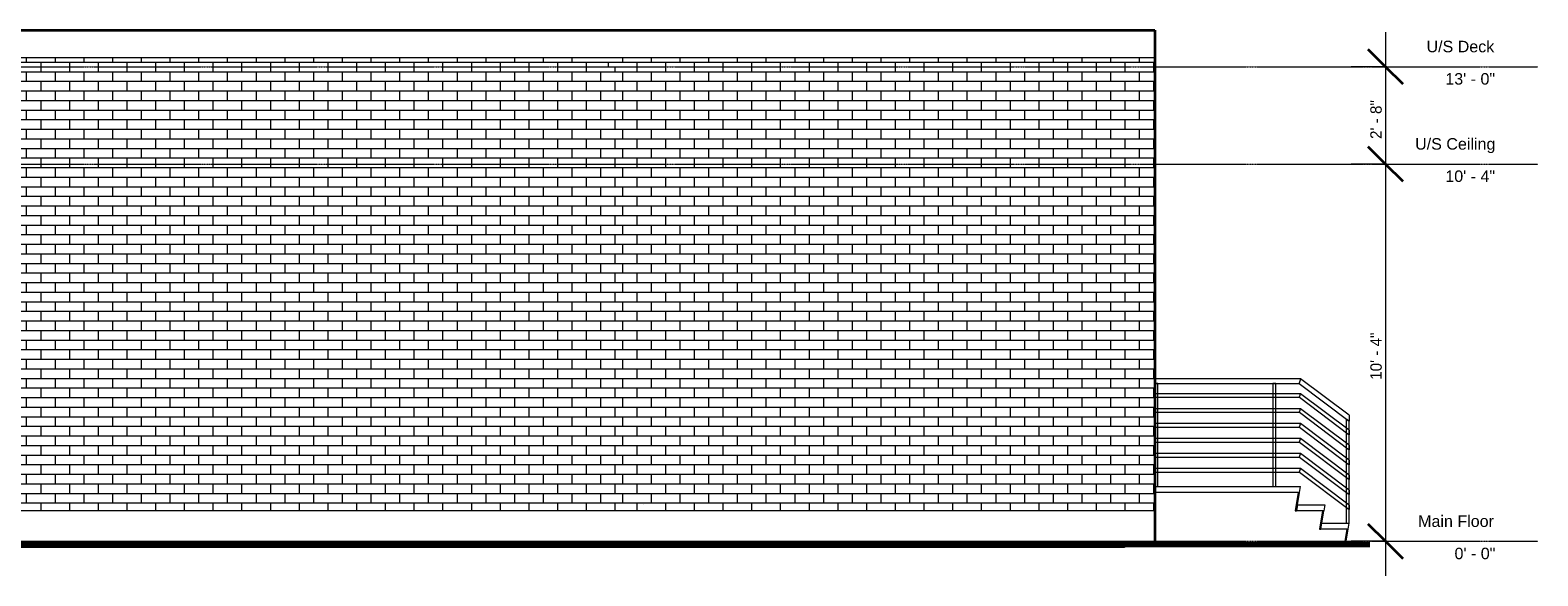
# Model space of a CAD drawing. Header units: inches. Extents: x -464 to 528, y -11 to 174.
# Tile 2 of 2: x 32 to 528, y -11 to 168. Entities that reach past the tile are written whole.
import ezdxf

# ---------------------------------------------------------------- set-up
doc = ezdxf.new("R2010")
doc.units = ezdxf.units.IN
doc.header["$MEASUREMENT"] = 0
doc.linetypes.add('Center 1_4_', pattern=[0.53125, 0.25, -0.09375, 0.09375, -0.09375])
for name, color, linetype, lineweight in [('A-ANNO-DIMS', 211, 'Continuous', 9), ('A-ANNO-DIMS-96', 211, 'Continuous', 9), ('A-DETL', 90, 'Continuous', 9), ('A-FLOR', 192, 'Continuous', 9), ('A-FLOR-HRAL', 11, 'Continuous', 9), ('A-FLOR-LEVL', 51, 'Continuous', 9), ('A-WALL', 90, 'Continuous', 9), ('A-WALL-PATT', 111, 'Continuous', 9), ('M-EQPM', 50, 'Continuous', 9), ('S-STRS', 90, 'Continuous', 9)]:
    doc.layers.add(name, color=color, linetype=linetype, lineweight=lineweight)
doc.styles.add('Arial', font='arial.ttf', dxfattribs={"height": 3.779528})
doc.styles.add('Inter', font='txt', dxfattribs={"height": 3.75})
doc.dimstyles.new('Linear_-_5_128_inter', dxfattribs={"dimscale": 12, "dimtxt": 4.967999, "dimasz": 0.944882, "dimexe": 0.944882, "dimexo": 0.629921, "dimgap": 0, "dimtad": 1, "dimrnd": 0.25, "dimzin": 1, "dimdsep": 46, "dimlunit": 4, "dimtxsty": 'Inter', "dimblk1": 'OBLIQUE', "dimblk2": 'OBLIQUE', "dimsah": 1, "dimcen": 0.09, "dimdle": 0.944882, "dimazin": 0, "dimtfac": 1, "dimtdec": 4, "dimtix": 1, "dimtmove": 0, "dimatfit": 3, "dimfxl": 1, "dimtvp": 1, "dimtfill": 1, "dimfrac": 2, "dimtolj": 1, "dimtzin": 0, "dimarcsym": 2})
pattern_1 = [(0, (396.798, 0), (0, 3.15), []), (90, (396.798, 0), (-4.724, 3.15), [3.15, -3.15])]

# ---------------------------------------------------------------- blocks, each defined once
blk = doc.blocks.new('Railing - 25mm-3184359-Right Elevation')
at = {"layer": 'A-FLOR-HRAL'}
for p, q in [((-400.57, 49.44), (-400.57, 15.58)), ((-400.08, 49.44), (-400.57, 49.44)), ((-399.59, 49.44), (-400.08, 49.44)), ((-399.59, 15.58), (-399.59, 49.44))]:
    blk.add_line(p, q, dxfattribs=at)
blk = doc.blocks.new('Railing - 25mm-3284798-Right Elevation')
at = {"layer": 'A-FLOR-HRAL'}
for p, q in [((464.81, 40.2), (464.81, 6)), ((465.8, 6), (465.8, 39.46))]:
    blk.add_line(p, q, dxfattribs=at)
at = {"layer": 'A-FLOR-HRAL', "flags": 128}
for points in [[(465.31, 39.83), (465.09, 39.99), (464.92, 40.12), (464.83, 40.19)], [(465.8, 39.46), (465.79, 39.47), (465.69, 39.55), (465.52, 39.67), (465.31, 39.83)]]:
    blk.add_lwpolyline(points, dxfattribs=at)
blk = doc.blocks.new('Railing - 25mm-V3-Right Elevation')
at = {"layer": 'A-FLOR-HRAL'}
for p, q in [((402.29, 51.86), (401.8, 51.86)), ((402.78, 51.86), (402.29, 51.86)), ((402.78, 18), (402.78, 51.86))]:
    blk.add_line(p, q, dxfattribs=at)
blk = doc.blocks.new('Railing - Railing-3284802-Right Elevation')
at = {"layer": 'A-FLOR-HRAL'}
for p, q in [((449.8, 48.51), (401.8, 48.51)), ((401.8, 47.33), (449.4, 47.33)), ((449.4, 47.33), (465.8, 35.04)), ((465.8, 36.51), (449.8, 48.51)), ((449.8, 43.59), (401.8, 43.59)), ((401.8, 42.41), (449.4, 42.41)), ((449.4, 42.41), (465.8, 30.11)), ((465.8, 31.59), (449.8, 43.59)), ((449.8, 38.67), (401.8, 38.67)), ((401.8, 37.49), (449.4, 37.49)), ((449.4, 37.49), (465.8, 25.19)), ((465.8, 26.67), (449.8, 38.67)), ((449.8, 33.75), (401.8, 33.75)), ((401.8, 32.57), (449.4, 32.57)), ((449.4, 32.57), (465.8, 20.27)), ((465.8, 21.75), (449.8, 33.75)), ((449.8, 28.83), (401.8, 28.83)), ((401.8, 27.65), (449.4, 27.65)), ((449.4, 27.65), (465.8, 15.35)), ((465.8, 16.83), (449.8, 28.83)), ((449.8, 23.91), (401.8, 23.91)), ((401.8, 22.72), (449.4, 22.72)), ((449.4, 22.72), (465.8, 10.43)), ((465.8, 11.91), (449.8, 23.91))]:
    blk.add_line(p, q, dxfattribs=at)
at = {"layer": 'A-FLOR-HRAL', "flags": 128}
for points in [[(465.8, 36.51), (465.8, 36.49), (465.8, 36.41), (465.8, 36.3), (465.8, 36.14), (465.8, 35.96), (465.8, 35.77)], [(465.8, 35.77), (465.8, 35.58), (465.8, 35.4), (465.8, 35.25), (465.8, 35.13), (465.8, 35.06), (465.8, 35.04)], [(465.8, 31.59), (465.8, 31.57), (465.8, 31.49), (465.8, 31.37), (465.8, 31.22), (465.8, 31.04), (465.8, 30.85)], [(465.8, 30.85), (465.8, 30.66), (465.8, 30.48), (465.8, 30.33), (465.8, 30.21), (465.8, 30.14), (465.8, 30.11)], [(465.8, 26.67), (465.8, 26.64), (465.8, 26.57), (465.8, 26.45), (465.8, 26.3), (465.8, 26.12), (465.8, 25.93)], [(465.8, 25.93), (465.8, 25.74), (465.8, 25.56), (465.8, 25.41), (465.8, 25.29), (465.8, 25.22), (465.8, 25.19)], [(465.8, 21.75), (465.8, 21.72), (465.8, 21.65), (465.8, 21.53), (465.8, 21.38), (465.8, 21.2), (465.8, 21.01)], [(465.8, 21.01), (465.8, 20.82), (465.8, 20.64), (465.8, 20.49), (465.8, 20.37), (465.8, 20.3), (465.8, 20.27)], [(465.8, 16.83), (465.8, 16.8), (465.8, 16.73), (465.8, 16.61), (465.8, 16.46), (465.8, 16.28), (465.8, 16.09)], [(465.8, 16.09), (465.8, 15.9), (465.8, 15.72), (465.8, 15.57), (465.8, 15.45), (465.8, 15.38), (465.8, 15.35)], [(465.8, 11.91), (465.8, 11.88), (465.8, 11.81), (465.8, 11.69), (465.8, 11.54), (465.8, 11.36), (465.8, 11.17)], [(465.8, 11.17), (465.8, 10.98), (465.8, 10.8), (465.8, 10.65), (465.8, 10.53), (465.8, 10.45), (465.8, 10.43)]]:
    blk.add_lwpolyline(points, dxfattribs=at)
at = {"layer": 'A-FLOR-HRAL'}
for points in [[(449.4, 47.33), (449.4, 47.33), (449.42, 47.37), (449.46, 47.5), (449.5, 47.62), (449.55, 47.77), (449.58, 47.87), (449.6, 47.92)], [(449.4, 42.41), (449.4, 42.41), (449.42, 42.45), (449.46, 42.58), (449.5, 42.7), (449.55, 42.85), (449.58, 42.95), (449.6, 43)], [(449.4, 37.49), (449.4, 37.49), (449.42, 37.53), (449.46, 37.66), (449.5, 37.78), (449.55, 37.92), (449.58, 38.03), (449.6, 38.08)], [(449.4, 32.57), (449.4, 32.57), (449.42, 32.61), (449.46, 32.74), (449.5, 32.86), (449.55, 33), (449.58, 33.11), (449.6, 33.16)], [(449.4, 27.65), (449.4, 27.65), (449.42, 27.69), (449.46, 27.81), (449.5, 27.94), (449.55, 28.08), (449.58, 28.18), (449.6, 28.24)], [(449.4, 22.72), (449.4, 22.72), (449.42, 22.77), (449.46, 22.89), (449.5, 23.02), (449.55, 23.16), (449.58, 23.26), (449.6, 23.31)]]:
    blk.add_open_spline(points, degree=3, knots=[0.5, 0.5, 0.5, 0.5, 0.6666667, 0.75, 0.8333333, 0.9166667, 1, 1, 1, 1], dxfattribs=at)
for points in [[(449.6, 47.92), (449.62, 47.97), (449.65, 48.08), (449.7, 48.22), (449.74, 48.34), (449.77, 48.44), (449.79, 48.5), (449.8, 48.51), (449.8, 48.51)], [(449.6, 43), (449.62, 43.05), (449.65, 43.15), (449.7, 43.3), (449.74, 43.42), (449.77, 43.52), (449.79, 43.58), (449.8, 43.59), (449.8, 43.59)], [(449.6, 38.08), (449.62, 38.13), (449.65, 38.23), (449.7, 38.38), (449.74, 38.5), (449.77, 38.6), (449.79, 38.66), (449.8, 38.67), (449.8, 38.67)], [(449.6, 33.16), (449.62, 33.21), (449.65, 33.31), (449.7, 33.46), (449.74, 33.58), (449.77, 33.67), (449.79, 33.73), (449.8, 33.75), (449.8, 33.75)], [(449.6, 28.24), (449.62, 28.29), (449.65, 28.39), (449.7, 28.53), (449.74, 28.66), (449.77, 28.75), (449.79, 28.81), (449.8, 28.83), (449.8, 28.83)], [(449.6, 23.31), (449.62, 23.37), (449.65, 23.47), (449.7, 23.61), (449.74, 23.74), (449.77, 23.83), (449.79, 23.89), (449.8, 23.91), (449.8, 23.91)]]:
    blk.add_open_spline(points, degree=3, dxfattribs=at)
for name, p in [('Railing - 25mm-V3-Right Elevation', (0, 0)), ('Railing - 25mm-3184359-Right Elevation', (841.25, 2.42)), ('Railing - 25mm-3284798-Right Elevation', (0, 0))]:
    blk.add_blockref(name, p)
blk = doc.blocks.new('Top Rail Type - Top Rail_Internal_-3284909-Right Elevation')
at = {"layer": 'A-FLOR-HRAL'}
for p, q in [((449.8, 53.43), (401.8, 53.43)), ((401.8, 51.86), (449.27, 51.86)), ((449.27, 51.86), (465.8, 39.46)), ((465.8, 41.43), (449.8, 53.43))]:
    blk.add_line(p, q, dxfattribs=at)
at = {"layer": 'A-FLOR-HRAL', "flags": 128}
for points in [[(465.8, 41.43), (465.8, 41.4), (465.8, 41.3), (465.8, 41.14), (465.8, 40.94), (465.8, 40.7), (465.8, 40.45)], [(465.8, 40.45), (465.8, 40.19), (465.8, 39.96), (465.8, 39.75), (465.8, 39.6), (465.8, 39.5), (465.8, 39.46)]]:
    blk.add_lwpolyline(points, dxfattribs=at)
at = {"layer": 'A-FLOR-HRAL'}
blk.add_open_spline([(449.54, 52.65), (449.51, 52.58), (449.47, 52.44), (449.4, 52.25), (449.35, 52.08), (449.31, 51.96), (449.28, 51.88), (449.27, 51.86), (449.27, 51.86)], degree=3, dxfattribs=at)
blk.add_open_spline([(449.8, 53.43), (449.8, 53.43), (449.78, 53.38), (449.72, 53.21), (449.67, 53.04), (449.6, 52.85), (449.56, 52.71), (449.54, 52.65)], degree=3, knots=[0.5, 0.5, 0.5, 0.5, 0.6666667, 0.75, 0.8333333, 0.9166667, 1, 1, 1, 1], dxfattribs=at)
blk = doc.blocks.new('Hydro Meter - Family3-3300711-Right Elevation')
at = {"layer": 'M-EQPM'}
blk.add_line((233.55, 12), (233.55, 12), dxfattribs=at)
blk = doc.blocks.new('DIMBLOCK1-Right Elevation')
at = {"layer": 'A-ANNO-DIMS-96'}
for p, q in [((477.73, 167.34), (477.73, 124)), ((478.18, 156), (466.39, 156)), ((477.73, 156), (478.18, 156)), ((478.18, 124), (466.39, 124)), ((477.73, 124), (478.18, 124))]:
    blk.add_line(p, q, dxfattribs=at)
at = {"layer": 'A-ANNO-DIMS-96', "lineweight": 35}
for p, q in [((477.73, 156), (472.06, 161.67)), ((477.73, 156), (483.39, 150.33)), ((477.73, 124), (472.06, 129.67)), ((477.73, 124), (483.39, 118.33))]:
    blk.add_line(p, q, dxfattribs=at)
at = {"layer": 'A-ANNO-DIMS-96', "color": 0, "insert": (472.73, 132.24), "char_height": 3.75, "width": 18.63, "attachment_point": 1, "rotation": 90, "line_spacing_factor": 0.9936, "style": 'Inter', "bg_fill": 3, "box_fill_scale": 1.25, "bg_fill_color": 256, "bg_fill_true_color": 13158600, "bg_fill_transparency": 0}
blk.add_mtext('2\' - 8"', dxfattribs=at)
blk = doc.blocks.new('_Oblique')
at = {"color": 0, "linetype": 'ByBlock', "lineweight": -2}
blk.add_line((-0.5, -0.5), (0.5, 0.5), dxfattribs=at)
blk = doc.blocks.new('DIMBLOCK2-Right Elevation')
at = {"layer": 'A-ANNO-DIMS-96', "lineweight": 35}
for p, q in [((477.73, 124), (472.06, 129.67)), ((477.73, 124), (483.39, 118.33)), ((477.73, 0), (472.06, 5.67)), ((477.73, 0), (483.39, -5.67))]:
    blk.add_line(p, q, dxfattribs=at)
at = {"layer": 'A-ANNO-DIMS-96'}
for p, q in [((478.18, 124), (466.39, 124)), ((477.73, 124), (477.73, -11.34)), ((477.73, 124), (478.18, 124)), ((478.18, 0), (466.39, 0)), ((477.73, 0), (478.18, 0))]:
    blk.add_line(p, q, dxfattribs=at)
at = {"layer": 'A-ANNO-DIMS-96', "color": 0, "insert": (472.73, 53.06), "char_height": 3.75, "width": 21.4618, "attachment_point": 1, "rotation": 90, "line_spacing_factor": 0.9936, "style": 'Inter', "bg_fill": 3, "box_fill_scale": 1.25, "bg_fill_color": 256, "bg_fill_true_color": 13158600, "bg_fill_transparency": 0}
blk.add_mtext('10\' - 4"', dxfattribs=at)

msp = doc.modelspace()

# ---------------------------------------------------------------- hatches: boundary and pattern name
at = {"layer": 'A-WALL-PATT'}
h = msp.add_hatch(dxfattribs=at)
h.set_pattern_fill('FP_4', color=256, style=0, pattern_type=2)
h.set_pattern_definition([(0, (219.548, 0), (0, 3.15), []), (90, (219.548, 0), (-4.724, 3.15), [3.15, -3.15])])
h.paths.add_polyline_path([(225.298, 10), (225.298, 156), (219.548, 156), (219.548, 159), (-88.202, 159), (-88.202, 10), (11.271, 10)], flags=0)
h = msp.add_hatch(dxfattribs=at)
h.set_pattern_fill('FP_1', color=256, style=0, pattern_type=2)
h.set_pattern_definition(pattern_1)
h.paths.add_polyline_path([(391.798, 10), (391.798, 159), (219.548, 159), (219.548, 156), (225.298, 156), (225.298, 10), (368.134, 10)], flags=0)
h = msp.add_hatch(dxfattribs=at)
h.set_pattern_fill('FP_1', color=256, style=0, pattern_type=2)
h.set_pattern_definition(pattern_1)
h.paths.add_polyline_path([(397.873, 10), (401.798, 10), (401.798, 159), (391.798, 159), (391.798, 10)], flags=0)

# ---------------------------------------------------------------- linework, layer by layer
at = {"layer": 'A-DETL', "lineweight": 35}
for p, q in [((-88.452, 168), (401.798, 168)), ((401.798, 168), (401.798, -1))]:
    msp.add_line(p, q, dxfattribs=at)
at = {"layer": 'A-DETL', "lineweight": 70}
msp.add_line((-453.452, -1), (472.548, -1), dxfattribs=at)
at = {"layer": 'A-FLOR'}
for p, q in [((225.298, 0), (225.298, -2)), ((391.798, 0), (391.798, -2)), ((391.798, -2), (-362.452, -2))]:
    msp.add_line(p, q, dxfattribs=at)
at = {"layer": 'A-FLOR-LEVL', "linetype": 'Center 1_4_'}
for p, q in [((-464.367, 156), (527.856, 156)), ((-464.367, 0), (527.856, 0))]:
    msp.add_line(p, q, dxfattribs=at)
at = {"layer": 'A-WALL'}
for p, q in [((401.798, 168), (-88.202, 168)), ((401.798, 168), (401.798, 0)), ((-88.202, 159), (401.798, 159)), ((401.798, 10), (-88.202, 10)), ((-382.452, 0), (401.798, 0))]:
    msp.add_line(p, q, dxfattribs=at)
at = {"layer": 'S-STRS'}
for p, q in [((401.798, 18), (449.798, 18)), ((449.475, 16.031), (401.798, 16.031)), ((448.976, 16.031), (447.992, 10.031)), ((448.491, 10.031), (449.475, 16.031)), ((449.475, 16.031), (448.976, 16.031)), ((449.475, 16.031), (449.798, 18)), ((447.992, 10.031), (448.491, 10.031)), ((448.814, 12), (448.491, 10.031)), ((449.798, 10.031), (448.491, 10.031)), ((448.814, 12), (449.798, 12)), ((449.798, 12), (457.798, 12)), ((457.475, 10.031), (449.798, 10.031)), ((456.976, 10.031), (455.992, 4.031)), ((456.491, 4.031), (457.475, 10.031)), ((457.475, 10.031), (456.976, 10.031)), ((457.798, 12), (457.475, 10.031)), ((456.491, 4.031), (456.814, 6)), ((456.814, 6), (465.798, 6)), ((465.475, 4.031), (465.798, 6)), ((455.992, 4.031), (456.491, 4.031)), ((465.475, 4.031), (456.491, 4.031)), ((464.976, 4.031), (464.315, 0)), ((464.315, 0), (464.814, 0)), ((464.814, 0), (465.475, 4.031)), ((465.475, 4.031), (464.976, 4.031))]:
    msp.add_line(p, q, dxfattribs=at)

# ---------------------------------------------------------------- block references
at = {"layer": 'A-FLOR-HRAL'}
for name in ['Top Rail Type - Top Rail_Internal_-3284909-Right Elevation', 'Railing - Railing-3284802-Right Elevation']:
    msp.add_blockref(name, (0, 0), dxfattribs=at)
at = {"layer": 'M-EQPM'}
msp.add_blockref('Hydro Meter - Family3-3300711-Right Elevation', (0, 0), dxfattribs=at)

# ---------------------------------------------------------------- texts
at = {"layer": 'A-FLOR-LEVL', "char_height": 3.7795, "attachment_point": 1, "style": 'Arial'}
for s, insert, width in [('U/S Deck', (491.223, 164.517), 26.664), ('13\' - 0"', (497.413, 153.894), 19.998), ('10\' - 4"', (497.413, 121.894), 19.998), ('Main Floor', (488.464, 8.517), 29.997), ('0\' - 0"', (500.437, -2.106), 16.362)]:
    msp.add_mtext(s, dxfattribs=dict(at, insert=insert, width=width))

# ---------------------------------------------------------------- next in the draw order: dimensions: what is measured, and where the dimension line sits
at = {"layer": 'A-ANNO-DIMS'}
dim = msp.add_linear_dim(base=(477.726, 124), p1=(485.743, 156), p2=(485.743, 124), angle=90, dimstyle='Linear_-_5_128_inter', override={"dimpost": '<>', "dimfxl": 32}, dxfattribs=at)
dim.commit()
dim.dimension.update_dxf_attribs({"geometry": 'DIMBLOCK1-Right Elevation', "text_midpoint": (475.8, 140)})

# ---------------------------------------------------------------- next in the draw order: dimensions: what is measured, and where the dimension line sits
dim = msp.add_linear_dim(base=(477.726, 0), p1=(485.743, 124), p2=(485.743, 0), angle=90, dimstyle='Linear_-_5_128_inter', override={"dimpost": '<>', "dimfxl": 124}, dxfattribs=at)
dim.commit()
dim.dimension.update_dxf_attribs({"geometry": 'DIMBLOCK2-Right Elevation', "text_midpoint": (475.8, 62)})

# ---------------------------------------------------------------- next in the draw order: linework, layer by layer
at = {"layer": 'A-FLOR-LEVL', "linetype": 'Center 1_4_'}
msp.add_line((-464.367, 124), (527.856, 124), dxfattribs=at)

# ---------------------------------------------------------------- next in the draw order: texts
at = {"layer": 'A-FLOR-LEVL', "insert": (487.482, 132.517), "char_height": 3.77953, "width": 31.209, "attachment_point": 1, "style": 'Arial'}
msp.add_mtext('U/S Ceiling', dxfattribs=at)

doc.saveas('drawing.dxf')
